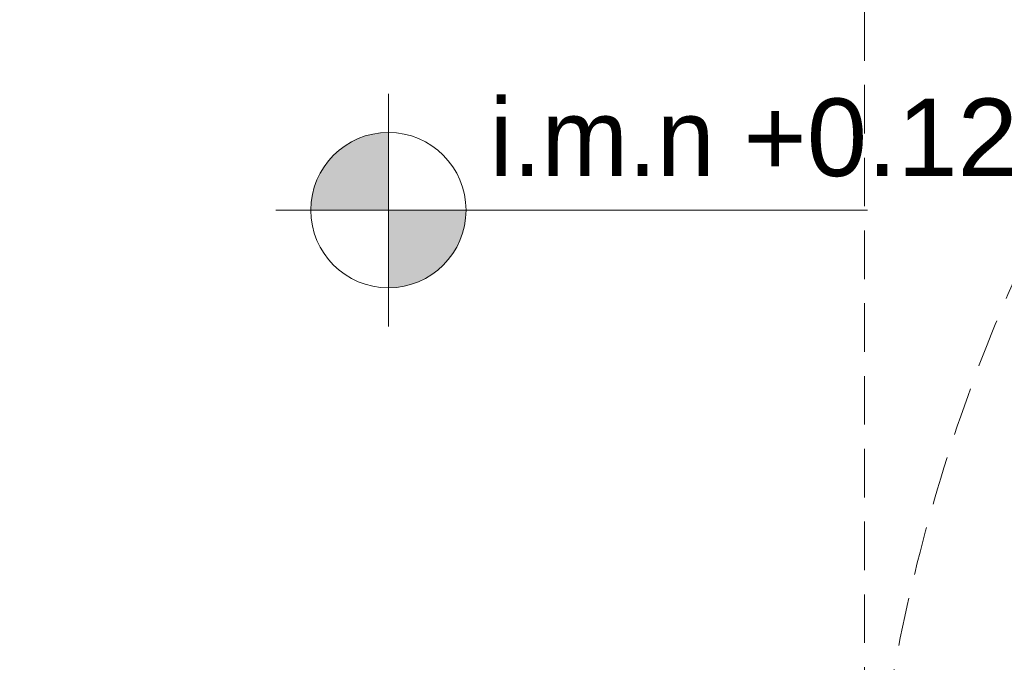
# Model space of a CAD drawing. Header units: millimetres. Extents: x 3652085 to 3778338, y -303702 to -273644.
# Tile 181 of 256: x 3692118 to 3692626, y -287004 to -286673. Entities that reach past the tile are written whole.
import ezdxf

# ---------------------------------------------------------------- set-up
doc = ezdxf.new("R2010")
doc.units = ezdxf.units.MM
doc.linetypes.add('DASHED', pattern=[0.75, 0.5, -0.25])
doc.layers.add('SYMBOL-DETAIL    (HAUSART)', color=2, linetype='Continuous', lineweight=5)
doc.layers.add('SYMBOL-FLOOR   (HAUSART)', color=2, linetype='Continuous', lineweight=5)
doc.styles.add('1-100 Eng HA', font='arial.ttf', dxfattribs={"height": 200})

# ---------------------------------------------------------------- blocks, each defined once
blk = doc.blocks.new('A$C49A54BFA')
at = {"layer": 'SYMBOL-FLOOR   (HAUSART)'}
h = blk.add_hatch(color=256, dxfattribs=at)
h.paths.add_polyline_path([(0, 200, 0.414214), (-200, 0), (0, 0)])
h.paths.add_polyline_path([(200, 0), (0, 0), (0, -200, 0.414214)])
for p, q in [((0, -300), (0, 300)), ((-289.7, 0), (1234, 0))]:
    blk.add_line(p, q, dxfattribs=at)
blk.add_circle((0, 0), 200, dxfattribs=at)
blk = doc.blocks.new('W_02')
at = {"linetype": 'DASHED', "lineweight": 5, "ltscale": 50}
blk.add_lwpolyline([(7.58, 916.5, -0.413718), (916.51, -6.03, -0.413718)], format="xyb", dxfattribs=at)

msp = doc.modelspace()

# ---------------------------------------------------------------- linework, layer by layer
at = {"linetype": 'DASHED', "lineweight": 5, "ltscale": 50, "elevation": -180000}
msp.add_lwpolyline([(3692553.51, -287181.28), (3692553.51, -286258.92), (3693461.75, -286258.92)], dxfattribs=at)
at = {"layer": 'SYMBOL-DETAIL    (HAUSART)', "color": 171, "ltscale": 0.5, "elevation": -180000}
msp.add_lwpolyline([(3692212.63, -286029.46, 12, 12, 0), (3692212.63, -285909.78, 0, 0, 0), (3692212.63, -286895.57, 0, 0, 0), (3692124.26, -286922.38, 0, 0, 0), (3692300.99, -286945.96, 0, 0, 0), (3692212.63, -286969.31, 0, 0, 0), (3692212.63, -287958.56, 12, 12, 0), (3692212.63, -287838.88, 0, 0, 0)], format="xyseb", dxfattribs=at)

# ---------------------------------------------------------------- block references
at = {"linetype": 'DASHED', "lineweight": 5, "ltscale": 0.5, "xscale": -1}
msp.add_blockref('W_02', (3693469.92, -287175.41, -180000), dxfattribs=at)
at = {"layer": 'SYMBOL-FLOOR   (HAUSART)', "xscale": 0.2, "yscale": 0.2, "zscale": 0.2}
msp.add_blockref('A$C49A54BFA', (3692308.22, -286770.78, -180000), dxfattribs=at)

# ---------------------------------------------------------------- texts
at = {"layer": 'SYMBOL-FLOOR   (HAUSART)', "color": 3, "insert": (3692360.36, -286646.58, -502634.12), "char_height": 40, "width": 611.1202, "attachment_point": 1, "style": '1-100 Eng HA'}
msp.add_mtext('\\P{\\fAvaza Mtavruli|b0|i0|c204|p34;i.m.n }+0.120', dxfattribs=at)

doc.saveas('drawing.dxf')
